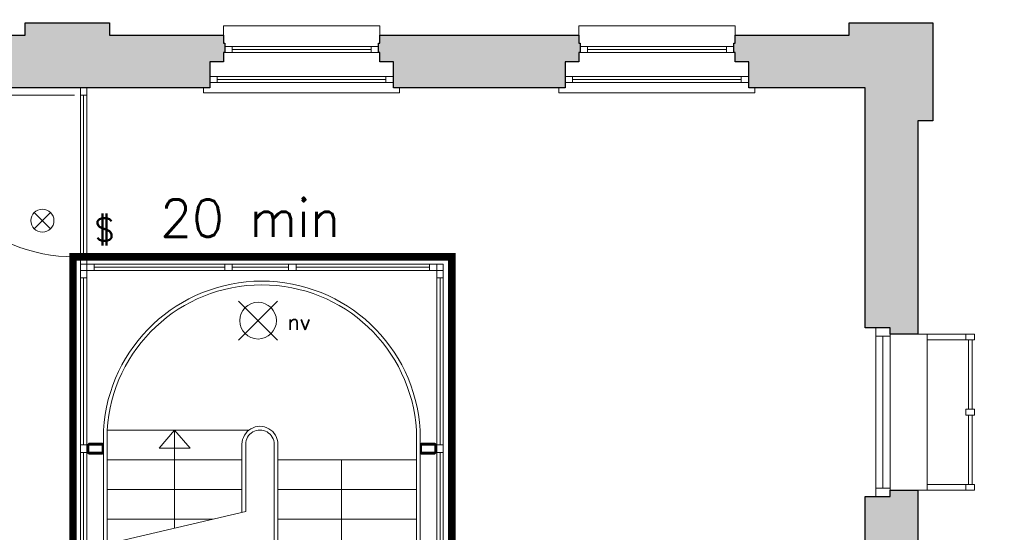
# Model space of a CAD drawing. Header units: millimetres. Extents: x -13022 to 1371524, y -38729 to 632593.
# Tile 153 of 256: x 877610 to 885548, y -5412 to -1276. Entities that reach past the tile are written whole.
import ezdxf

# ---------------------------------------------------------------- set-up
doc = ezdxf.new("R2010")
doc.units = ezdxf.units.MM
doc.header["$LTSCALE"] = 35
doc.set_wipeout_variables(frame=1)
doc.linetypes.add('AI9-LType1', pattern=[1.69333, 0.846665, -0.846665])
doc.linetypes.add('DASHED', pattern=[200, 100, -100])
for name, color, linetype, lineweight in [('Al65----_beveiliging-inst', 92, 'Continuous', 9), ('B95 tekst', 7, 'Continuous', 25), ('brandveiligheid voorzieningen', 10, 'Continuous', 9)]:
    doc.layers.add(name, color=color, linetype=linetype, lineweight=lineweight)
for name, color, linetype in [('LAYER102', 1, 'Continuous'), ('LAYER111', 7, 'Continuous'), ('LAYER22', 7, 'Continuous'), ('LAYER24', 7, 'Continuous'), ('LAYER28', 7, 'Continuous'), ('LAYER30', 7, 'Continuous'), ('LAYER31', 7, 'Continuous')]:
    doc.layers.add(name, color=color, linetype=linetype)
doc.styles.add('Algemeen', font='simplex.shx', dxfattribs={"height": 2.5})
doc.styles.get("Standard").update_dxf_attribs({"font": 'simplex.shx'})
doc.dimstyles.new('~R----C~', dxfattribs={"dimtxt": 162, "dimasz": 180, "dimexe": 0.18, "dimexo": 0.0625, "dimgap": 16.2, "dimtad": 1, "dimdec": 0, "dimzin": 0, "dimdsep": 46, "dimtxsty": 'Standard', "dimcen": 0.09, "dimse1": 1, "dimse2": 1, "dimclrd": 7, "dimadec": 0, "dimazin": 0, "dimtfac": 1, "dimtdec": 4, "dimtmove": 0, "dimatfit": 3, "dimfxl": 1, "dimtolj": 1, "dimtzin": 0, "dimlwd": 13, "dimarcsym": 0})
pattern_1 = [(315, (644075.12476, 33579.78944), (0.2121320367, 0.2121320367), []), (315, (644075.3369, 33579.78944), (0.2121320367, 0.2121320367), [])]

# ---------------------------------------------------------------- blocks, each defined once
blk = doc.blocks.new('*D207')
at = {"layer": 'Defpoints', "color": 0, "linetype": 'Continuous', "transparency": 16777216}
for p in [(884972.1, 278.8), (827466.1, -1301.6), (884972.1, -1301.6)]:
    blk.add_point(p, dxfattribs=at)
at = {"layer": 'LAYER102', "color": 7, "linetype": 'Continuous', "lineweight": 13, "transparency": 16777216}
blk.add_line((827646.1, 278.8), (884792.1, 278.8), dxfattribs=at)
at = {"layer": 'LAYER102', "color": 7, "linetype": 'Continuous', "transparency": 16777216}
for points in [[(827646.1, 308.8), (827646.1, 248.8), (827466.1, 278.8)], [(884792.1, 308.8), (884792.1, 248.8), (884972.1, 278.8)]]:
    blk.add_solid(points, dxfattribs=at)
at = {"layer": 'LAYER102', "color": 0, "linetype": 'Continuous', "transparency": 16777216, "insert": (856219.1, 376), "char_height": 162, "attachment_point": 5}
blk.add_mtext('\\A1;57506', dxfattribs=at)
blk = doc.blocks.new('*D208')
at = {"layer": 'Defpoints', "color": 0, "linetype": 'Continuous', "transparency": 16777216}
for p in [(884972.1, -1301.6), (886789.1, -1301.6), (884972.1, -13407.6)]:
    blk.add_point(p, dxfattribs=at)
at = {"layer": 'LAYER102', "color": 7, "linetype": 'Continuous', "lineweight": 13, "transparency": 16777216}
blk.add_line((886789.1, -13227.6), (886789.1, -1481.6), dxfattribs=at)
at = {"layer": 'LAYER102', "color": 7, "linetype": 'Continuous', "transparency": 16777216}
for points in [[(886759.1, -1481.6), (886819.1, -1481.6), (886789.1, -1301.6)], [(886759.1, -13227.6), (886819.1, -13227.6), (886789.1, -13407.6)]]:
    blk.add_solid(points, dxfattribs=at)
at = {"layer": 'LAYER102', "color": 0, "linetype": 'Continuous', "transparency": 16777216, "insert": (886691.9, -7354.6), "char_height": 162, "attachment_point": 5, "rotation": 90}
blk.add_mtext('\\A1;12106', dxfattribs=at)
blk = doc.blocks.new('Noodverlichting')
at = {"layer": 'Al65----_beveiliging-inst', "color": 92}
for p, q in [((164, -62.36), (158.75, -57.12)), ((158.75, -62.36), (164, -57.12))]:
    blk.add_line(p, q, dxfattribs=at)
blk.add_circle((161.38, -59.74), 2.47, dxfattribs=at)
at = {"layer": 'Al65----_beveiliging-inst', "color": 7, "style": 'Algemeen'}
blk.add_text('nv', height=2.063, dxfattribs=at).set_placement((165.33, -60.96))
blk = doc.blocks.new('Panieksluiting')
at = {"layer": 'brandveiligheid voorzieningen', "lineweight": 0, "style": 'Algemeen'}
blk.add_text('$', height=3.09, dxfattribs=at).set_placement((158.43, -91.61))
blk = doc.blocks.new('Nevenindicator')
at = {"layer": 'Al65----_beveiliging-inst', "color": 92, "ltscale": 0.7}
for p, q in [((159.19, -81.94), (161.37, -79.75)), ((159.19, -79.75), (161.37, -81.94))]:
    blk.add_line(p, q, dxfattribs=at)
blk.add_circle((160.28, -80.84), 1.55, dxfattribs=at)

msp = doc.modelspace()

# ---------------------------------------------------------------- hatches: boundary and pattern name
at = {"layer": 'LAYER111', "linetype": 'Continuous', "lineweight": 5}
for points in [[(876860.125, -1826.543), (876860.125, -1616.55), (876750.125, -1616.55), (876750.125, -1541.55), (876740.125, -1541.543), (876740.125, -1466.558), (876750.125, -1466.558), (876750.125, -1401.558), (877653.125, -1401.558), (877653.125, -1301.55), (878333.125, -1301.55), (878333.125, -1401.55), (879252.625, -1401.55), (879252.625, -1466.558), (879262.625, -1466.558), (879262.625, -1541.543), (879252.625, -1541.55), (879252.625, -1616.55), (879142.625, -1616.55), (879142.625, -1826.543)], [(883377.625, -1401.558), (884297.125, -1401.55), (884297.125, -1301.55), (884972.125, -1301.55), (884972.125, -2091.558), (884852.125, -2091.558), (884852.125, -3812.566), (884627.125, -3812.566), (884627.125, -3762.566), (884427.125, -3762.566), (884427.125, -1826.543), (883487.625, -1826.543), (883487.625, -1616.55), (883377.625, -1616.55), (883377.625, -1541.55), (883367.625, -1541.543), (883367.625, -1466.558), (883377.625, -1466.558)], [(880622.625, -1826.55), (880622.625, -1616.55), (880512.625, -1616.55), (880512.625, -1541.55), (880502.625, -1541.543), (880502.625, -1466.558), (880512.625, -1466.558), (880512.625, -1401.558), (882117.625, -1401.55), (882117.625, -1466.558), (882127.625, -1466.558), (882127.625, -1541.543), (882117.625, -1541.55), (882117.625, -1616.55), (882007.625, -1616.55), (882007.625, -1826.55)], [(884427.125, -5122.55), (884627.125, -5122.55), (884627.125, -5072.55), (884852.125, -5072.558), (884852.125, -6657.55), (884627.125, -6657.55), (884627.125, -6607.558), (884427.125, -6607.558)]]:
    msp.add_hatch(color=254, dxfattribs=at).paths.add_polyline_path(points, flags=0)

# ---------------------------------------------------------------- linework, layer by layer
at = {"layer": 'LAYER22', "color": 7, "linetype": 'Continuous', "lineweight": 18}
for points in [[(879252.625, -1401.558), (879252.625, -1326.558), (880512.625, -1326.558), (880512.625, -1401.558)], [(882117.625, -1401.558), (882117.625, -1326.558), (883377.625, -1326.558), (883377.625, -1401.558)], [(880672.625, -1826.558), (880672.625, -1866.558), (879092.625, -1866.558), (879092.625, -1826.558)], [(883537.625, -1826.558), (883537.625, -1866.558), (881957.625, -1866.558), (881957.625, -1826.558)], [(884852.125, -5072.558), (884927.125, -5072.558), (884927.125, -3812.558), (884852.125, -3812.566)], [(884927.125, -3812.558), (885308.75, -3812.558), (885308.75, -3859.308), (884927.125, -3859.308)], [(885238.75, -3812.558), (885238.75, -3859.308)], [(885258.75, -3859.308), (885258.75, -4419.183)], [(885288.75, -4419.183), (885288.75, -3859.308)], [(885258.75, -5025.746), (885258.75, -4465.933)], [(885288.75, -4465.933), (885288.75, -5025.746)], [(884927.125, -5025.808), (885308.75, -5025.808), (885308.75, -5072.558), (884927.125, -5072.558)], [(885238.75, -5025.746), (885238.75, -5072.558)]]:
    msp.add_lwpolyline(points, dxfattribs=at)
at = {"layer": 'LAYER22', "color": 7, "linetype": 'DASHED', "lineweight": 18}
for points in [[(879252.625, -1401.558), (879252.625, -1326.558), (880512.625, -1326.558), (880512.625, -1401.558)], [(882117.625, -1401.558), (882117.625, -1326.558), (883377.625, -1326.558), (883377.625, -1401.558)], [(880672.625, -1826.558), (880672.625, -1866.558), (879092.625, -1866.558), (879092.625, -1826.558)], [(883537.625, -1826.558), (883537.625, -1866.558), (881957.625, -1866.558), (881957.625, -1826.558)], [(884852.125, -5072.558), (884927.125, -5072.558), (884927.125, -3812.558), (884852.125, -3812.566)], [(884927.125, -3812.558), (885308.75, -3812.558), (885308.75, -3859.308), (884927.125, -3859.308)], [(885238.75, -3812.558), (885238.75, -3859.308)], [(885258.75, -3859.308), (885258.75, -4419.183)], [(885288.75, -4419.183), (885288.75, -3859.308)], [(885258.75, -5025.746), (885258.75, -4465.933)], [(885288.75, -4465.933), (885288.75, -5025.746)], [(884927.125, -5025.808), (885308.75, -5025.808), (885308.75, -5072.558), (884927.125, -5072.558)], [(885238.75, -5025.746), (885238.75, -5072.558)]]:
    msp.add_lwpolyline(points, dxfattribs=at)
at = {"layer": 'LAYER22', "color": 7, "linetype": 'Continuous', "lineweight": 18}
msp.add_lwpolyline([(885308.75, -4465.933), (885238.75, -4465.933), (885238.75, -4419.121), (885308.75, -4419.121)], close=True, dxfattribs=at)
at = {"layer": 'LAYER22', "color": 7, "linetype": 'DASHED', "lineweight": 18}
msp.add_lwpolyline([(885308.75, -4465.933), (885238.75, -4465.933), (885238.75, -4419.121), (885308.75, -4419.121)], close=True, dxfattribs=at)
at = {"layer": 'LAYER24', "color": 7, "linetype": 'Continuous', "lineweight": 13}
for points in [[(878285.75, -5513.019), (878285.75, -4587.55, -0.94156437), (880838.437, -4587.55), (880837.875, -7227.55)], [(878315.75, -5506.019), (878315.75, -4588.457, -0.94088531), (880808.437, -4588.457), (880807.875, -7227.543)], [(879402.062, -5252.55), (879402.062, -4702.222, -1.00000004), (879692.062, -4702.222), (879692.062, -7227.55)], [(879432.062, -5245.55), (879432.062, -4702.222, -1.00000004), (879662.062, -4702.222), (879662.062, -7227.55)]]:
    msp.add_lwpolyline(points, format="xyb", dxfattribs=at)
for points in [[(879458.312, -4587.55), (878315.75, -4587.55)], [(879402.062, -4827.55), (878315.75, -4827.55)], [(880807.906, -4827.55), (879692.062, -4827.55)], [(879402.062, -5067.55), (878315.75, -5067.55)], [(880807.906, -5067.55), (879692.062, -5067.55)], [(879166.344, -5307.55), (878315.75, -5307.55)], [(880807.906, -5307.55), (879692.062, -5307.55)]]:
    msp.add_lwpolyline(points, dxfattribs=at)
at = {"layer": 'LAYER24', "color": 7, "linetype": 'Continuous', "lineweight": 18}
for points in [[(878733.906, -4732.55), (878858.906, -4587.55), (878983.906, -4732.55), (878733.906, -4732.55)], [(878858.906, -4587.55), (878858.906, -5379.285)], [(880204.469, -7227.55), (880204.469, -4827.55)]]:
    msp.add_lwpolyline(points, dxfattribs=at)
at = {"layer": 'LAYER24', "color": 7, "linetype": 'DASHED', "lineweight": 13}
msp.add_lwpolyline([(879432.062, -5245.55), (878285.75, -5513.019)], dxfattribs=at)
at = {"layer": 'LAYER28', "color": 7, "linetype": 'Continuous', "lineweight": 25}
for points in [[(876860.125, -1826.543), (876860.125, -1616.55), (876750.125, -1616.55), (876750.125, -1541.55), (876740.125, -1541.543), (876740.125, -1466.558), (876750.125, -1466.558), (876750.125, -1401.558), (877653.125, -1401.558), (877653.125, -1301.55), (878333.125, -1301.55), (878333.125, -1401.55), (879252.625, -1401.55), (879252.625, -1466.558), (879262.625, -1466.558), (879262.625, -1541.543), (879252.625, -1541.55), (879252.625, -1616.55), (879142.625, -1616.55), (879142.625, -1826.543)], [(883377.625, -1401.558), (884297.125, -1401.55), (884297.125, -1301.55), (884972.125, -1301.55), (884972.125, -2091.558), (884852.125, -2091.558), (884852.125, -3812.566), (884627.125, -3812.566), (884627.125, -3762.566), (884427.125, -3762.566), (884427.125, -1826.543), (883487.625, -1826.543), (883487.625, -1616.55), (883377.625, -1616.55), (883377.625, -1541.55), (883367.625, -1541.543), (883367.625, -1466.558), (883377.625, -1466.558)], [(880622.625, -1826.55), (880622.625, -1616.55), (880512.625, -1616.55), (880512.625, -1541.55), (880502.625, -1541.543), (880502.625, -1466.558), (880512.625, -1466.558), (880512.625, -1401.558), (882117.625, -1401.55), (882117.625, -1466.558), (882127.625, -1466.558), (882127.625, -1541.543), (882117.625, -1541.55), (882117.625, -1616.55), (882007.625, -1616.55), (882007.625, -1826.55)], [(884427.125, -5122.55), (884627.125, -5122.55), (884627.125, -5072.55), (884852.125, -5072.558), (884852.125, -6657.55), (884627.125, -6657.55), (884627.125, -6607.558), (884427.125, -6607.558)]]:
    msp.add_lwpolyline(points, close=True, dxfattribs=at)
at = {"layer": 'LAYER28', "color": 7, "linetype": 'Continuous', "lineweight": 18}
for points in [[(878100, -3249.457), (878100, -3299.457)], [(880974.375, -3249.441), (881024.375, -3249.441), (881024.375, -3299.441)]]:
    msp.add_lwpolyline(points, dxfattribs=at)
at = {"layer": 'LAYER28', "color": 7, "linetype": 'DASHED', "lineweight": 18}
for points in [[(878100, -3249.457), (878100, -3299.457)], [(880974.375, -3249.441), (881024.375, -3249.441), (881024.375, -3299.441)]]:
    msp.add_lwpolyline(points, dxfattribs=at)
at = {"layer": 'LAYER28', "color": 7, "linetype": 'Continuous', "lineweight": 25}
for points in [[(878171.937, -4779.05), (878270.812, -4779.054, 0.41421358), (878285.812, -4764.054), (878285.812, -4710.453, 0.41421358), (878270.812, -4695.453), (878171.937, -4695.449, 0.41421358), (878156.937, -4710.449), (878156.937, -4764.05, 0.41421358), (878171.937, -4779.05)], [(880853.437, -4779.05), (880952.312, -4779.054, 0.41421358), (880967.312, -4764.054), (880967.312, -4710.453, 0.41421358), (880952.312, -4695.453), (880853.437, -4695.449, 0.41421358), (880838.437, -4710.449), (880838.437, -4764.05, 0.41421358), (880853.437, -4779.05)]]:
    msp.add_lwpolyline(points, format="xyb", close=True, dxfattribs=at)
at = {"layer": 'LAYER30', "color": 7, "linetype": 'Continuous', "lineweight": 18}
for points in [[(879262.625, -1491.558), (879322.625, -1491.558), (879322.625, -1541.558), (879262.625, -1541.558)], [(880442.625, -1491.558), (880502.625, -1491.558), (880502.625, -1541.558), (880442.625, -1541.558)], [(882127.625, -1491.558), (882187.625, -1491.558), (882187.625, -1541.558), (882127.625, -1541.558)], [(883307.625, -1491.558), (883367.625, -1491.558), (883367.625, -1541.558), (883307.625, -1541.558)], [(879202.656, -1783.871), (879142.656, -1783.871), (879142.656, -1733.871), (879202.656, -1733.871)], [(880622.625, -1783.871), (880562.625, -1783.871), (880562.625, -1733.871), (880622.625, -1733.871)], [(882067.656, -1783.871), (882007.656, -1783.871), (882007.656, -1733.871), (882067.656, -1733.871)], [(883487.625, -1783.871), (883427.625, -1783.871), (883427.625, -1733.871), (883487.625, -1733.871)], [(878100, -1886.543), (878100, -1826.543), (878150, -1826.543), (878150, -1886.543)], [(878100, -3249.457), (878100, -3189.457), (878150, -3189.457), (878150, -3249.457)], [(878210, -3299.457), (878150, -3299.457), (878150, -3249.457), (878210, -3249.457)], [(879323.375, -3299.449), (879263.375, -3299.449), (879263.375, -3249.449), (879323.375, -3249.449)], [(879323.375, -3299.449), (879263.375, -3299.449), (879263.375, -3249.449), (879323.375, -3249.449)], [(879838.375, -3299.441), (879778.375, -3299.441), (879778.375, -3249.441), (879838.375, -3249.441)], [(879838.375, -3299.441), (879778.375, -3299.441), (879778.375, -3249.441), (879838.375, -3249.441)], [(880974.375, -3299.441), (880914.375, -3299.441), (880914.375, -3249.441), (880974.375, -3249.441)], [(878100, -3359.457), (878100, -3299.457), (878150, -3299.457), (878150, -3359.457)], [(881024.375, -3299.441), (881024.375, -3359.441), (880974.375, -3359.441), (880974.375, -3299.441)], [(884627.125, -3762.566), (884627.125, -3829.566), (884513.125, -3829.566), (884513.125, -3762.566)], [(878100, -4767.25), (878100, -4707.25), (878150, -4707.25), (878150, -4767.25)], [(878100, -4767.254), (878100, -4707.254), (878150, -4707.254), (878150, -4767.254)], [(881024.375, -4707.254), (881024.375, -4767.254), (880974.375, -4767.254), (880974.375, -4707.254)], [(881024.375, -4707.254), (881024.375, -4767.254), (880974.375, -4767.254), (880974.375, -4707.254)], [(884627.125, -5055.55), (884627.125, -5122.55), (884513.125, -5122.55), (884513.125, -5055.55)]]:
    msp.add_lwpolyline(points, close=True, dxfattribs=at)
for points in [[(879322.625, -1491.558), (880442.625, -1491.558)], [(882187.625, -1491.558), (883307.625, -1491.558)], [(879322.625, -1516.558), (880442.625, -1516.558)], [(879322.625, -1541.558), (880442.625, -1541.558)], [(882187.625, -1516.558), (883307.625, -1516.558)], [(882187.625, -1541.558), (883307.625, -1541.558)], [(880562.625, -1733.871), (879202.656, -1733.871)], [(883427.625, -1733.871), (882067.656, -1733.871)], [(880562.625, -1758.871), (879202.656, -1758.871)], [(880562.625, -1783.871), (879202.656, -1783.871)], [(883427.625, -1758.871), (882067.656, -1758.871)], [(883427.625, -1783.871), (882067.656, -1783.871)], [(878100, -3189.457), (878100, -1886.543)], [(878125, -3189.457), (878125, -1886.543)], [(878150, -3189.457), (878150, -1886.543)], [(879263.375, -3249.449), (878210, -3249.457)], [(879778.375, -3249.441), (879323.375, -3249.449)], [(880914.375, -3249.441), (879838.375, -3249.441)], [(879263.375, -3274.449), (878210, -3274.457)], [(879263.375, -3299.449), (878210, -3299.457)], [(879778.375, -3274.441), (879323.375, -3274.449)], [(879778.375, -3299.441), (879323.375, -3299.449)], [(880914.375, -3274.441), (879838.375, -3274.441)], [(880914.375, -3299.441), (879838.375, -3299.441)], [(878100, -4707.254), (878100, -3359.457)], [(878125, -4707.254), (878125, -3359.457)], [(878150, -4707.254), (878150, -3359.457)], [(880974.375, -3359.441), (880974.375, -4707.254)], [(880999.375, -3359.441), (880999.375, -4707.254)], [(881024.375, -3359.441), (881024.375, -4707.254)], [(884513.125, -3829.566), (884513.125, -5055.55)], [(884570.125, -3829.566), (884570.125, -5055.55)], [(884627.125, -3829.566), (884627.125, -5055.55)], [(878100, -5966.144), (878100, -4767.25)], [(878125, -5966.144), (878125, -4767.25)], [(878150, -5966.144), (878150, -4767.25)], [(880974.375, -4767.254), (880974.375, -5966.144)], [(880999.375, -4767.254), (880999.375, -5966.144)], [(881024.375, -4767.254), (881024.375, -5966.144)]]:
    msp.add_lwpolyline(points, dxfattribs=at)
at = {"layer": 'LAYER31', "color": 7, "linetype": 'Continuous', "lineweight": 18}
msp.add_lwpolyline([(878050.719, -1886.543), (876747.75, -1886.543, 0.41421361), (878050.719, -3189.519)], format="xyb", dxfattribs=at)

# ---------------------------------------------------------------- block references
at = {"ltscale": 0.1, "xscale": 60, "yscale": 60, "zscale": 60}
msp.add_blockref('Noodverlichting', (869848.984, -120.094), dxfattribs=at)
at = {"layer": 'Al65----_beveiliging-inst', "xscale": 60, "yscale": 60, "zscale": 60}
for name, p in [('Nevenindicator', (868176.182, 1952.691)), ('Panieksluiting', (868708.284, 2434.62))]:
    msp.add_blockref(name, p, dxfattribs=at)

# ---------------------------------------------------------------- texts
at = {"layer": 'B95 tekst', "style": 'Algemeen'}
msp.add_text('20 min', height=300, dxfattribs=at).set_placement((878741.896, -3027.2))
at = {"layer": 'LAYER102', "color": 7, "linetype": 'Continuous', "lineweight": 0, "char_height": 162, "attachment_point": 7, "line_spacing_factor": 1.333333}
for s, insert in [('\\pi-504.72;{\\fArial|b1|i0|c0|p34;\\H1.2346x;kantoor\\fArial|b0|i0|c0|p34;\\H0.81x;\\P\\pi-698.63;kantoorfunctie \\P\\pi-399.6;20,8 m2}', (974477.645, -4558.737)), ('\\pi-504.72;{\\fArial|b1|i0|c0|p34;\\H1.2346x;kantoor\\fArial|b0|i0|c0|p34;\\H0.81x;\\P\\pi-698.63;kantoorfunctie \\P\\pi-399.6;20,3 m2}', (969237.306, -5091.305)), ('\\pi-742.15;{\\fArial|b0|i0|c0|p34;verkeersruimte\\P\\pi-335.38;8,3 m2}', (977311.13, -5233.141))]:
    msp.add_mtext(s, dxfattribs=dict(at, insert=insert))

# ---------------------------------------------------------------- dimensions: what is measured, and where the dimension line sits
at = {"layer": 'LAYER102', "color": 7, "linetype": 'Continuous'}
for base, p1, angle, picture, middle in [((884972.125, 278.805), (827466.125, -1301.554), 0.0000081, '*D207', (856219.125, 376.005)), ((886789.125, -1301.554), (884972.125, -13407.55), 90, '*D208', (886691.925, -7354.552))]:
    dim = msp.add_linear_dim(base=base, p1=p1, p2=(884972.125, -1301.554), angle=angle, dimstyle='~R----C~', dxfattribs=at)
    dim.commit()
    dim.dimension.update_dxf_attribs({"geometry": picture, "text_midpoint": middle})

# ---------------------------------------------------------------- next in the draw order: wipeouts: each hides what was drawn before it
at = {"linetype": 'Continuous'}
for points in [[(878156.937, -4710.449), (878158.953, -4702.949), (878164.437, -4697.457), (878171.937, -4695.449), (878270.812, -4695.453), (878278.312, -4697.461), (878283.797, -4702.953), (878285.812, -4710.453), (878285.812, -4764.054), (878283.797, -4771.554), (878278.312, -4777.046), (878270.812, -4779.054), (878171.937, -4779.05), (878164.437, -4777.043), (878158.953, -4771.55), (878156.937, -4764.05), (878156.937, -4737.254), (878166.937, -4737.254), (878166.937, -4764.05), (878168.406, -4767.586), (878171.937, -4769.05), (878270.812, -4769.054), (878274.344, -4767.589), (878275.812, -4764.054), (878275.812, -4710.453), (878274.344, -4706.918), (878270.812, -4705.453), (878171.937, -4705.449), (878168.406, -4706.914), (878166.937, -4710.449), (878166.937, -4737.254), (878156.937, -4737.254)], [(880838.437, -4710.449), (880840.453, -4702.949), (880845.937, -4697.457), (880853.437, -4695.449), (880952.312, -4695.453), (880959.812, -4697.461), (880965.297, -4702.953), (880967.312, -4710.453), (880967.312, -4764.054), (880965.297, -4771.554), (880959.812, -4777.046), (880952.312, -4779.054), (880853.437, -4779.05), (880845.937, -4777.043), (880840.453, -4771.55), (880838.437, -4764.05), (880838.437, -4737.254), (880848.437, -4737.254), (880848.437, -4764.05), (880849.906, -4767.586), (880853.437, -4769.05), (880952.312, -4769.054), (880955.844, -4767.589), (880957.312, -4764.054), (880957.312, -4710.453), (880955.844, -4706.918), (880952.312, -4705.453), (880853.437, -4705.449), (880849.906, -4706.914), (880848.437, -4710.449), (880848.437, -4737.254), (880838.437, -4737.254)]]:
    msp.add_wipeout(points, dxfattribs=at).dxf.layer = 'LAYER111'

# ---------------------------------------------------------------- next in the draw order: hatches: boundary and pattern name
at = {"layer": 'LAYER28', "linetype": 'Continuous', "lineweight": 13}
h = msp.add_hatch(dxfattribs=at)
h.set_pattern_fill('~A--FYV~', style=0, pattern_type=0)
h.set_pattern_definition(pattern_1)
h.paths.add_polyline_path([(878156.937, -4737.254), (878166.937, -4737.254), (878166.937, -4710.449, -0.41421358), (878171.937, -4705.449), (878270.812, -4705.453, -0.41421358), (878275.812, -4710.453), (878275.812, -4764.054, -0.41421358), (878270.812, -4769.054), (878171.937, -4769.05, -0.41421358), (878166.937, -4764.05), (878166.937, -4737.254), (878156.937, -4737.254), (878156.937, -4764.05, 0.41421358), (878171.937, -4779.05), (878270.812, -4779.054, 0.41421358), (878285.812, -4764.054), (878285.812, -4710.453, 0.41421358), (878270.812, -4695.453), (878171.937, -4695.449, 0.41421358), (878156.937, -4710.449)], flags=0)
h = msp.add_hatch(dxfattribs=at)
h.set_pattern_fill('~A--FYV~', style=0, pattern_type=0)
h.set_pattern_definition(pattern_1)
h.paths.add_polyline_path([(880838.437, -4737.254), (880848.437, -4737.254), (880848.437, -4710.449, -0.41421358), (880853.437, -4705.449), (880952.312, -4705.453, -0.41421358), (880957.312, -4710.453), (880957.312, -4764.054, -0.41421358), (880952.312, -4769.054), (880853.437, -4769.05, -0.41421358), (880848.437, -4764.05), (880848.437, -4737.254), (880838.437, -4737.254), (880838.437, -4764.05, 0.41421358), (880853.437, -4779.05), (880952.312, -4779.054, 0.41421358), (880967.312, -4764.054), (880967.312, -4710.453, 0.41421358), (880952.312, -4695.453), (880853.437, -4695.449, 0.41421358), (880838.437, -4710.449)], flags=0)

# ---------------------------------------------------------------- next in the draw order: linework, layer by layer
at = {"layer": 'Al65----_beveiliging-inst', "color": 130, "linetype": 'AI9-LType1', "lineweight": 0, "ltscale": 0.1, "const_width": 60, "flags": 128}
msp.add_lwpolyline([(878039.38, -3189.853), (881094.026, -3189.853), (881094.026, -8993.281), (878039.38, -8993.281)], close=True, dxfattribs=at)
at = {"layer": 'LAYER28', "color": 7, "linetype": 'Continuous', "lineweight": 25}
for points in [[(878156.937, -4737.254), (878166.937, -4737.254), (878166.937, -4710.449, -0.41421358), (878171.937, -4705.449), (878270.812, -4705.453, -0.41421358), (878275.812, -4710.453), (878275.812, -4764.054, -0.41421358), (878270.812, -4769.054), (878171.937, -4769.05, -0.41421358), (878166.937, -4764.05), (878166.937, -4737.254), (878156.937, -4737.254), (878156.937, -4764.05, 0.41421358), (878171.937, -4779.05), (878270.812, -4779.054, 0.41421358), (878285.812, -4764.054), (878285.812, -4710.453, 0.41421358), (878270.812, -4695.453), (878171.937, -4695.449, 0.41421358), (878156.937, -4710.449)], [(878171.937, -4779.05), (878270.812, -4779.054, 0.41421358), (878285.812, -4764.054), (878285.812, -4710.453, 0.41421358), (878270.812, -4695.453), (878171.937, -4695.449, 0.41421358), (878156.937, -4710.449), (878156.937, -4764.05, 0.41421358), (878171.937, -4779.05)], [(880838.437, -4737.254), (880848.437, -4737.254), (880848.437, -4710.449, -0.41421358), (880853.437, -4705.449), (880952.312, -4705.453, -0.41421358), (880957.312, -4710.453), (880957.312, -4764.054, -0.41421358), (880952.312, -4769.054), (880853.437, -4769.05, -0.41421358), (880848.437, -4764.05), (880848.437, -4737.254), (880838.437, -4737.254), (880838.437, -4764.05, 0.41421358), (880853.437, -4779.05), (880952.312, -4779.054, 0.41421358), (880967.312, -4764.054), (880967.312, -4710.453, 0.41421358), (880952.312, -4695.453), (880853.437, -4695.449, 0.41421358), (880838.437, -4710.449)], [(880853.437, -4779.05), (880952.312, -4779.054, 0.41421358), (880967.312, -4764.054), (880967.312, -4710.453, 0.41421358), (880952.312, -4695.453), (880853.437, -4695.449, 0.41421358), (880838.437, -4710.449), (880838.437, -4764.05, 0.41421358), (880853.437, -4779.05)]]:
    msp.add_lwpolyline(points, format="xyb", close=True, dxfattribs=at)

doc.saveas('drawing.dxf')
